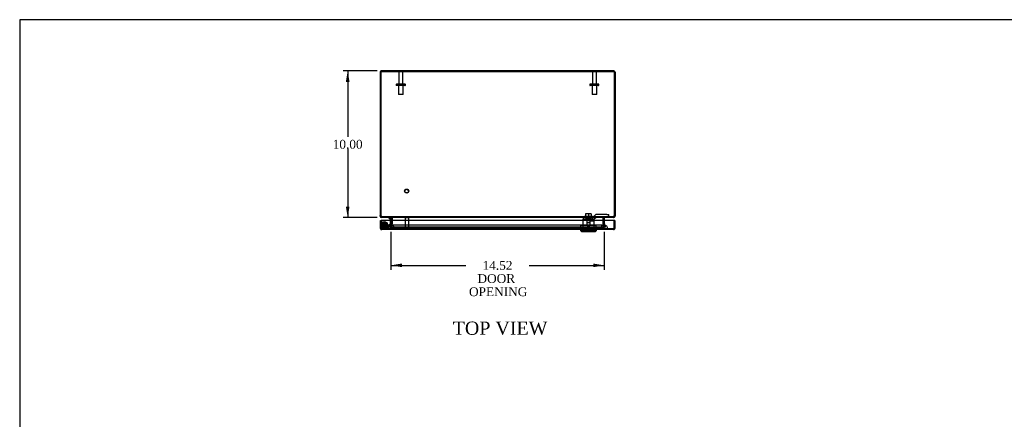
# Model space of a CAD drawing. Header units: inches. Extents: x 0 to 120, y -1 to 80.
# Tile 5 of 7: x 0 to 68, y 52 to 80. Entities that reach past the tile are written whole.
import ezdxf
from ezdxf.enums import TextEntityAlignment as Align
from ezdxf.lldxf.tags import DXFTag

# ---------------------------------------------------------------- set-up
doc = ezdxf.new("R2010")
doc.units = ezdxf.units.IN
doc.header["$MEASUREMENT"] = 0
for name, color, linetype in [('CAP02342', 7, 'Continuous'), ('COM52798', 7, 'Continuous'), ('COM54625', 7, 'Continuous'), ('COM70219', 7, 'Continuous'), ('Default', 7, 'Continuous'), ('HNG14573-1', 7, 'Continuous'), ('HNG14573-2', 7, 'Continuous'), ('LOK10000', 7, 'Continuous'), ('LOK10000CAM', 7, 'Continuous'), ('LOK10000NUT', 7, 'Continuous'), ('LOK10000SC', 7, 'Continuous'), ('PIN17645', 7, 'Continuous'), ('QLB20183', 7, 'Continuous'), ('STD21878', 7, 'Continuous'), ('STD26098', 7, 'Continuous')]:
    doc.layers.add(name, color=color, linetype=linetype)
doc.styles.add('SEACAD_Times_New_Roman', font='times.ttf')
tags = doc.linetypes.add('HIDDEN2', pattern=[0.1875, 0.125, -0.0625]).pattern_tags.tags
tags[6:7] = [DXFTag(74, 4), DXFTag(75, 0), DXFTag(340, '0'), DXFTag(46, 0.0), DXFTag(50, 0.0), DXFTag(44, 0.0), DXFTag(45, 0.0)]
tags[4:5] = [DXFTag(74, 4), DXFTag(75, 0), DXFTag(340, '0'), DXFTag(46, 0.0), DXFTag(50, 0.0), DXFTag(44, 0.0), DXFTag(45, 0.0)]
doc.dimstyles.new('HAMMOND_(STH_-_120x80)', dxfattribs={"dimtxt": 0.6, "dimasz": 0.75, "dimexe": 0.3, "dimexo": 0.3, "dimgap": 0.15, "dimtad": 0, "dimtih": 1, "dimtoh": 1, "dimzin": 0, "dimdsep": 46, "dimtxsty": 'SEACAD_Times_New_Roman', "dimblk1": '_SE_FILLED', "dimblk2": '_SE_FILLED', "dimsah": 1, "dimcen": 0.3, "dimadec": 0, "dimazin": 0, "dimtfac": 0.8, "dimtofl": 0, "dimtmove": 0, "dimatfit": 3, "dimfxl": 1, "dimtolj": 1, "dimtzin": 0, "dimarcsym": 0})

# ---------------------------------------------------------------- blocks, each defined once
blk = doc.blocks.new('SE1')
at = {"layer": 'CAP02342', "color": 7, "linetype": 'HIDDEN2'}
for radius in [0.146, 0.086]:
    blk.add_circle((25.271, 65.652), radius, dxfattribs=at)
at = {"layer": 'COM52798', "color": 7, "linetype": 'Continuous'}
for p, q in [((25.015, 65.945), (25.072, 65.945)), ((25.015, 65.406), (25.015, 65.945)), ((40.927, 65.945), (25.072, 65.945)), ((25.072, 65.945), (25.072, 65.406)), ((25.072, 65.406), (25.072, 65.945)), ((40.927, 65.406), (40.927, 65.945)), ((40.984, 65.945), (40.927, 65.945)), ((40.927, 65.945), (40.927, 65.406)), ((40.984, 65.945), (40.984, 65.406)), ((25.072, 65.362), (25.054, 65.335)), ((25.072, 65.406), (25.072, 65.406)), ((25.072, 65.406), (25.072, 65.335)), ((25.072, 65.406), (25.072, 65.362)), ((40.898, 65.32), (25.101, 65.32)), ((25.101, 65.32), (25.101, 65.32)), ((25.101, 65.32), (25.101, 65.32)), ((25.101, 65.32), (25.101, 65.32)), ((40.898, 65.32), (40.898, 65.32)), ((40.898, 65.32), (40.898, 65.32)), ((40.898, 65.32), (40.899, 65.32)), ((40.927, 65.406), (40.927, 65.406)), ((40.927, 65.406), (40.927, 65.335)), ((40.927, 65.362), (40.927, 65.406)), ((40.927, 65.362), (40.945, 65.335))]:
    blk.add_line(p, q, dxfattribs=at)
at = {"layer": 'COM52798', "color": 7, "linetype": 'HIDDEN2'}
for p, q in [((25.072, 65.406), (25.072, 65.406)), ((40.898, 65.377), (25.101, 65.377)), ((25.101, 65.377), (25.101, 65.32)), ((25.101, 65.32), (25.101, 65.377)), ((38.793, 65.377), (38.793, 65.32)), ((38.957, 65.377), (38.957, 65.32)), ((39.419, 65.377), (39.419, 65.32)), ((39.584, 65.377), (39.584, 65.32)), ((40.898, 65.32), (40.898, 65.377)), ((40.898, 65.377), (40.898, 65.32)), ((40.927, 65.406), (40.927, 65.406))]:
    blk.add_line(p, q, dxfattribs=at)
at = {"layer": 'COM52798', "color": 7, "linetype": 'Continuous'}
for centre, radius, start, end in [((25.101, 65.406), 0.086, 180, 236.62932), ((25.101, 65.406), 0.086, 236.62932, 269.70031), ((25.104, 65.363), 0.043, 221.87887, 265.48165), ((25.101, 65.406), 0.086, 269.87335, 270), ((40.895, 65.363), 0.043, 274.51835, 318.12113), ((40.898, 65.406), 0.086, 270, 270.12665), ((40.898, 65.406), 0.086, 270.29969, 303.37068), ((40.898, 65.406), 0.086, 303.37068, 0)]:
    blk.add_arc(centre, radius, start, end, dxfattribs=at)
at = {"layer": 'COM52798', "color": 7, "linetype": 'HIDDEN2'}
for centre, radius, start, end in [((25.101, 65.406), 0.029, 180, 269.62442), ((25.101, 65.406), 0.029, 180, 269.62442), ((25.104, 65.363), 0.043, 246.02613, 265.48165), ((25.101, 65.406), 0.029, 269.62442, 270), ((40.898, 65.406), 0.029, 270.37558, 0), ((40.898, 65.406), 0.029, 270.37558, 0), ((40.898, 65.406), 0.029, 270, 270.37558)]:
    blk.add_arc(centre, radius, start, end, dxfattribs=at)
for points, knots in [([(25.101, 65.32), (25.101, 65.325), (25.101, 65.33), (25.101, 65.335), (25.101, 65.338), (25.101, 65.342), (25.1, 65.346), (25.1, 65.347), (25.1, 65.348), (25.1, 65.35), (25.1, 65.35), (25.099, 65.351), (25.099, 65.352), (25.099, 65.353), (25.099, 65.353), (25.098, 65.354), (25.098, 65.354), (25.097, 65.354), (25.097, 65.355), (25.095, 65.356), (25.093, 65.356), (25.091, 65.357), (25.088, 65.357), (25.084, 65.358), (25.081, 65.359), (25.078, 65.36), (25.075, 65.361), (25.072, 65.362)], [0, 0, 0, 0, 0.19546, 0.19546, 0.19546, 0.354645, 0.354645, 0.354645, 0.405734, 0.405734, 0.405734, 0.443121, 0.443121, 0.443121, 0.470209, 0.470209, 0.470209, 0.503571, 0.503571, 0.503571, 0.628238, 0.628238, 0.628238, 0.813753, 0.813753, 0.813753, 1, 1, 1, 1]), ([(25.072, 65.362), (25.076, 65.361), (25.08, 65.359), (25.086, 65.358), (25.089, 65.357), (25.092, 65.356), (25.093, 65.356), (25.095, 65.356), (25.096, 65.355), (25.098, 65.354), (25.099, 65.353), (25.1, 65.35), (25.1, 65.349), (25.1, 65.344), (25.1, 65.341), (25.101, 65.332), (25.101, 65.326), (25.101, 65.32)], [0, 0, 0, 0, 0.25, 0.25, 0.375, 0.375, 0.4375, 0.4375, 0.5, 0.5, 0.5625, 0.5625, 0.625, 0.625, 0.75, 0.75, 1, 1, 1, 1]), ([(40.927, 65.362), (40.923, 65.361), (40.919, 65.359), (40.913, 65.358), (40.911, 65.357), (40.907, 65.356), (40.906, 65.356), (40.904, 65.356), (40.903, 65.355), (40.901, 65.354), (40.9, 65.353), (40.899, 65.35), (40.899, 65.349), (40.899, 65.344), (40.899, 65.341), (40.898, 65.332), (40.898, 65.326), (40.898, 65.32)], [0, 0, 0, 0, 0.25, 0.25, 0.375, 0.375, 0.4375, 0.4375, 0.5, 0.5, 0.5625, 0.5625, 0.625, 0.625, 0.75, 0.75, 1, 1, 1, 1]), ([(40.899, 65.32), (40.899, 65.325), (40.899, 65.33), (40.899, 65.335), (40.899, 65.338), (40.899, 65.342), (40.899, 65.346), (40.899, 65.347), (40.899, 65.348), (40.9, 65.35), (40.9, 65.35), (40.9, 65.351), (40.9, 65.352), (40.901, 65.353), (40.901, 65.353), (40.901, 65.354), (40.902, 65.354), (40.902, 65.354), (40.903, 65.355), (40.905, 65.356), (40.907, 65.356), (40.909, 65.357), (40.912, 65.357), (40.915, 65.358), (40.918, 65.359), (40.921, 65.36), (40.924, 65.361), (40.927, 65.362)], [0, 0, 0, 0, 0.19546, 0.19546, 0.19546, 0.354645, 0.354645, 0.354645, 0.405734, 0.405734, 0.405734, 0.443121, 0.443121, 0.443121, 0.470209, 0.470209, 0.470209, 0.503571, 0.503571, 0.503571, 0.628238, 0.628238, 0.628238, 0.813753, 0.813753, 0.813753, 1, 1, 1, 1])]:
    blk.add_open_spline(points, degree=3, knots=knots, dxfattribs=at)
at = {"layer": 'COM54625', "color": 7, "linetype": 'Continuous'}
for p, q in [((24.997, 76.056), (24.997, 66.29)), ((24.997, 76.056), (25.054, 76.056)), ((25.054, 76.056), (25.054, 66.29)), ((25.054, 76.056), (25.054, 66.29)), ((40.911, 76.142), (25.083, 76.142)), ((40.94, 76.056), (40.94, 66.29)), ((40.997, 76.056), (40.94, 76.056)), ((40.94, 76.056), (40.94, 66.29)), ((40.997, 76.056), (40.997, 66.29)), ((24.997, 66.228), (24.997, 66.29)), ((24.997, 66.228), (25.054, 66.228)), ((25.054, 66.228), (25.054, 66.29)), ((25.083, 66.142), (25.083, 66.153)), ((25.098, 66.142), (25.083, 66.142)), ((40.898, 66.142), (25.097, 66.142)), ((25.746, 66.118), (25.797, 66.127)), ((25.746, 65.945), (25.746, 66.113)), ((25.803, 65.945), (25.803, 66.113)), ((25.814, 66.118), (25.814, 66.113)), ((25.814, 66.113), (25.814, 65.945)), ((40.18, 66.113), (40.18, 66.118)), ((40.18, 65.945), (40.18, 66.113)), ((40.191, 66.113), (40.191, 65.945)), ((40.249, 66.118), (40.197, 66.127)), ((40.248, 66.113), (40.248, 65.945)), ((40.911, 66.142), (40.898, 66.142)), ((40.911, 66.142), (40.911, 66.153)), ((40.94, 66.29), (40.94, 66.228)), ((40.997, 66.228), (40.94, 66.228)), ((40.997, 66.29), (40.997, 66.228))]:
    blk.add_line(p, q, dxfattribs=at)
at = {"layer": 'COM54625', "color": 7, "linetype": 'HIDDEN2'}
for p, q in [((25.083, 76.085), (25.083, 76.142)), ((40.911, 76.085), (25.083, 76.085)), ((25.497, 76.142), (25.497, 76.085)), ((25.997, 76.085), (25.997, 76.142)), ((39.997, 76.142), (39.997, 76.085)), ((40.497, 76.085), (40.497, 76.142)), ((40.911, 76.085), (40.911, 76.142)), ((25.098, 66.199), (25.083, 66.199)), ((25.083, 66.153), (25.083, 66.199)), ((25.097, 66.142), (25.097, 66.199)), ((40.898, 66.199), (25.097, 66.199)), ((25.68, 65.49), (25.745, 65.773)), ((25.717, 66.142), (25.717, 66.199)), ((25.736, 65.477), (25.801, 65.76)), ((25.809, 65.773), (25.744, 65.49)), ((25.809, 65.76), (25.744, 65.477)), ((25.745, 66.142), (25.745, 66.199)), ((25.745, 65.773), (25.746, 65.779)), ((25.745, 65.773), (25.801, 65.76)), ((25.746, 65.784), (25.746, 65.945)), ((25.746, 65.779), (25.746, 65.784)), ((25.746, 65.784), (25.803, 65.784)), ((25.746, 65.779), (25.803, 65.779)), ((25.797, 66.127), (25.802, 66.127)), ((25.801, 65.76), (25.803, 65.779)), ((25.803, 65.784), (25.803, 65.945)), ((25.803, 65.779), (25.803, 65.784)), ((25.813, 65.779), (25.809, 65.76)), ((25.813, 65.779), (25.809, 65.773)), ((25.809, 65.76), (25.813, 65.779)), ((25.809, 65.773), (25.809, 65.76)), ((25.814, 65.784), (25.813, 65.779)), ((25.814, 66.118), (25.814, 66.127)), ((25.814, 65.945), (25.814, 65.784)), ((40.18, 66.118), (40.18, 66.127)), ((40.18, 65.784), (40.18, 65.945)), ((40.181, 65.779), (40.18, 65.784)), ((40.185, 65.76), (40.181, 65.779)), ((40.185, 65.773), (40.181, 65.779)), ((40.181, 65.779), (40.185, 65.76)), ((40.25, 65.49), (40.185, 65.773)), ((40.185, 65.773), (40.185, 65.76)), ((40.25, 65.477), (40.185, 65.76)), ((40.191, 65.945), (40.191, 65.784)), ((40.248, 65.784), (40.191, 65.784)), ((40.191, 65.784), (40.191, 65.779)), ((40.248, 65.779), (40.191, 65.779)), ((40.191, 65.779), (40.193, 65.76)), ((40.197, 66.127), (40.192, 66.127)), ((40.249, 65.773), (40.193, 65.76)), ((40.193, 65.76), (40.259, 65.477)), ((40.248, 65.945), (40.248, 65.784)), ((40.248, 65.784), (40.248, 65.779)), ((40.248, 65.779), (40.249, 65.773)), ((40.249, 66.142), (40.249, 66.199)), ((40.249, 65.773), (40.314, 65.49)), ((40.277, 66.142), (40.277, 66.199)), ((40.898, 66.142), (40.898, 66.199)), ((40.911, 66.199), (40.898, 66.199)), ((40.911, 66.153), (40.911, 66.199)), ((25.68, 65.49), (25.736, 65.477)), ((25.744, 65.49), (25.744, 65.477)), ((40.25, 65.49), (25.744, 65.49)), ((40.25, 65.477), (25.744, 65.477)), ((40.25, 65.49), (40.25, 65.477)), ((40.314, 65.49), (40.259, 65.477))]:
    blk.add_line(p, q, dxfattribs=at)
at = {"layer": 'COM54625', "color": 7, "linetype": 'Continuous'}
for centre, radius, start, end in [((25.083, 76.056), 0.086, 90, 180), ((25.083, 76.056), 0.029, 155.71747, 180), ((40.911, 76.056), 0.086, 0, 90), ((40.911, 76.056), 0.029, 0, 24.28271), ((25.083, 66.228), 0.086, 180, 270), ((25.304, 66.29), 0.25, 180, 194.2222), ((25.083, 66.228), 0.029, 180, 232.69515), ((25.717, 66.113), 0.029, 9.41095, 90), ((25.738, 66.011), 0.131, 54.44372, 86.72086), ((25.717, 66.113), 0.029, 0, 9.41095), ((25.717, 66.113), 0.086, 0, 9.41095), ((40.257, 66.01), 0.133, 93.46355, 125.37187), ((40.277, 66.113), 0.086, 170.58905, 180), ((40.277, 66.113), 0.029, 170.58905, 180), ((40.277, 66.113), 0.029, 90, 170.58905), ((40.911, 66.228), 0.086, 270, 0), ((40.911, 66.228), 0.029, 307.30485, 0), ((40.69, 66.29), 0.25, 345.7778, 0)]:
    blk.add_arc(centre, radius, start, end, dxfattribs=at)
at = {"layer": 'COM54625', "color": 7, "linetype": 'HIDDEN2'}
for centre, radius, start, end in [((25.083, 76.056), 0.029, 90, 155.71747), ((40.911, 76.056), 0.029, 24.28271, 90), ((25.083, 66.228), 0.029, 232.69515, 270), ((25.717, 66.113), 0.086, 9.41095, 90), ((40.277, 66.113), 0.086, 90, 170.58905), ((40.911, 66.228), 0.029, 270, 307.30485)]:
    blk.add_arc(centre, radius, start, end, dxfattribs=at)
at = {"layer": 'COM54625', "color": 7, "linetype": 'Continuous'}
for points, knots in [([(25.083, 76.142), (25.081, 76.142), (25.078, 76.14), (25.074, 76.132), (25.071, 76.125), (25.066, 76.109), (25.064, 76.1), (25.059, 76.079), (25.057, 76.068), (25.054, 76.056)], [0, 0, 0, 0, 0.25, 0.25, 0.5, 0.5, 0.75, 0.75, 1, 1, 1, 1]), ([(40.94, 76.056), (40.938, 76.068), (40.935, 76.079), (40.93, 76.1), (40.928, 76.109), (40.923, 76.125), (40.921, 76.132), (40.916, 76.14), (40.914, 76.142), (40.911, 76.142)], [0, 0, 0, 0, 0.25, 0.25, 0.5, 0.5, 0.75, 0.75, 1, 1, 1, 1]), ([(25.062, 66.228), (25.062, 66.226), (25.063, 66.222), (25.064, 66.217), (25.065, 66.211), (25.066, 66.205), (25.067, 66.199), (25.068, 66.194), (25.069, 66.189), (25.071, 66.184), (25.072, 66.179), (25.073, 66.174), (25.075, 66.17), (25.077, 66.163), (25.08, 66.155), (25.085, 66.149), (25.089, 66.145), (25.093, 66.143), (25.095, 66.143), (25.097, 66.142)], [0, 0, 0, 0, 0.043376, 0.086643, 0.129797, 0.172831, 0.21574, 0.258519, 0.301162, 0.343664, 0.386019, 0.428223, 0.47027, 0.512155, 0.636623, 0.759472, 0.840471, 0.920658, 1, 1, 1, 1]), ([(40.898, 66.142), (40.898, 66.142), (40.9, 66.143), (40.902, 66.143), (40.904, 66.144), (40.906, 66.145), (40.908, 66.147), (40.91, 66.149), (40.912, 66.152), (40.913, 66.155), (40.915, 66.158), (40.917, 66.162), (40.919, 66.168), (40.923, 66.178), (40.926, 66.191), (40.928, 66.202), (40.93, 66.211), (40.931, 66.219), (40.932, 66.225), (40.932, 66.228)], [0, 0, 0, 0, 0.043188, 0.086632, 0.130327, 0.174269, 0.21845, 0.262867, 0.307512, 0.352381, 0.397467, 0.442764, 0.488266, 0.614226, 0.74154, 0.805743, 0.870233, 0.934992, 1, 1, 1, 1])]:
    blk.add_open_spline(points, degree=3, knots=knots, dxfattribs=at)
at = {"layer": 'COM54625', "color": 7, "linetype": 'HIDDEN2'}
for points in [[(25.083, 76.085), (25.081, 76.085), (25.078, 76.085), (25.074, 76.082), (25.071, 76.08), (25.066, 76.074), (25.064, 76.071), (25.059, 76.064), (25.057, 76.06), (25.054, 76.056)], [(40.94, 76.056), (40.938, 76.06), (40.935, 76.064), (40.93, 76.071), (40.928, 76.074), (40.923, 76.08), (40.921, 76.082), (40.916, 76.085), (40.914, 76.085), (40.911, 76.085)], [(25.062, 66.228), (25.064, 66.224), (25.066, 66.22), (25.07, 66.213), (25.073, 66.21), (25.079, 66.205), (25.082, 66.203), (25.089, 66.2), (25.093, 66.199), (25.097, 66.199)], [(25.745, 66.199), (25.751, 66.199), (25.757, 66.198), (25.768, 66.191), (25.774, 66.186), (25.786, 66.173), (25.791, 66.165), (25.803, 66.147), (25.809, 66.137), (25.814, 66.127)], [(40.18, 66.127), (40.186, 66.137), (40.191, 66.147), (40.203, 66.165), (40.209, 66.173), (40.22, 66.186), (40.226, 66.191), (40.237, 66.198), (40.243, 66.199), (40.249, 66.199)], [(40.898, 66.199), (40.902, 66.199), (40.905, 66.2), (40.912, 66.203), (40.915, 66.205), (40.921, 66.21), (40.924, 66.213), (40.929, 66.22), (40.931, 66.224), (40.932, 66.228)]]:
    blk.add_open_spline(points, degree=3, knots=[0, 0, 0, 0, 0.25, 0.25, 0.5, 0.5, 0.75, 0.75, 1, 1, 1, 1], dxfattribs=at)
at = {"layer": 'COM70219', "color": 7, "linetype": 'HIDDEN2'}
for p, q in [((25.736, 65.381), (25.487, 65.379)), ((25.487, 65.379), (25.487, 65.378)), ((25.986, 65.379), (25.487, 65.379)), ((25.986, 65.378), (25.487, 65.378)), ((25.986, 65.627), (25.736, 65.627)), ((25.985, 65.379), (25.736, 65.381)), ((25.986, 65.381), (25.736, 65.381)), ((25.985, 65.378), (25.985, 65.379)), ((40.008, 65.627), (25.986, 65.627)), ((40.008, 65.381), (25.986, 65.381)), ((40.008, 65.379), (25.986, 65.379)), ((40.008, 65.378), (25.986, 65.378)), ((40.258, 65.627), (40.008, 65.627)), ((40.258, 65.381), (40.008, 65.381)), ((40.507, 65.379), (40.008, 65.379)), ((40.507, 65.378), (40.008, 65.378)), ((40.009, 65.379), (40.258, 65.381)), ((40.009, 65.378), (40.009, 65.379)), ((40.258, 65.381), (40.507, 65.379)), ((40.507, 65.379), (40.507, 65.378))]:
    blk.add_line(p, q, dxfattribs=at)
for centre in [(25.736, 65.377), (40.258, 65.377)]:
    blk.add_arc(centre, 0.25, 0, 180, dxfattribs=at)
at = {"layer": 'HNG14573-1', "color": 7, "linetype": 'Continuous'}
for p, q in [((25.608, 66.085), (25.608, 66.142)), ((25.608, 66.085), (25.668, 66.085)), ((25.689, 66.064), (25.689, 65.945))]:
    blk.add_line(p, q, dxfattribs=at)
at = {"layer": 'HNG14573-1', "color": 7, "linetype": 'HIDDEN2'}
for p, q in [((25.688, 65.78), (25.648, 65.604)), ((25.689, 65.945), (25.689, 65.786)), ((25.744, 65.767), (25.703, 65.591)), ((25.729, 65.967), (25.729, 65.923)), ((25.786, 65.921), (25.786, 65.97)), ((25.557, 65.531), (25.271, 65.531)), ((25.557, 65.474), (25.271, 65.474)), ((25.365, 65.576), (25.409, 65.539)), ((25.67, 65.702), (25.456, 65.531)), ((25.721, 65.67), (25.476, 65.474)), ((25.505, 65.531), (25.505, 65.474)), ((25.711, 65.701), (25.701, 65.658)), ((25.756, 65.642), (25.767, 65.69))]:
    blk.add_line(p, q, dxfattribs=at)
for centre, radius, start, end in [((25.271, 65.652), 0.178, 320.59251, 270), ((25.271, 65.652), 0.121, 320.59251, 270), ((25.74, 65.75), 0.057, 167, 239.64774), ((25.66, 65.786), 0.029, 347, 0), ((25.746, 66.022), 0.057, 180, 252.64774), ((25.746, 65.869), 0.057, 107.35226, 180), ((25.712, 65.703), 0.057, 347, 59.64774), ((25.66, 65.786), 0.086, 347, 0), ((25.729, 65.97), 0.057, 0, 72.64774), ((25.729, 65.921), 0.057, 287.35226, 0), ((25.557, 65.624), 0.093, 270, 347), ((25.557, 65.624), 0.15, 270, 347), ((25.706, 65.601), 0.057, 94.35226, 167), ((25.701, 65.655), 0.057, 274.35226, 347)]:
    blk.add_arc(centre, radius, start, end, dxfattribs=at)
at = {"layer": 'HNG14573-1', "color": 7, "linetype": 'Continuous'}
for radius in [0.078, 0.021]:
    blk.add_arc((25.668, 66.064), radius, 0, 90, dxfattribs=at)
at = {"layer": 'HNG14573-2', "color": 7, "linetype": 'HIDDEN2'}
for radius in [0.228, 0.12]:
    blk.add_circle((25.271, 65.652), radius, dxfattribs=at)
for start, end in [(0, 178.38815), (181.61185, 0)]:
    blk.add_arc((25.271, 65.652), 0.199, start, end, dxfattribs=at)
at = {"layer": 'HNG14573-2', "color": 7, "linetype": 'Continuous'}
blk.add_arc((25.271, 65.652), 0.199, 178.38815, 181.61185, dxfattribs=at)
at = {"layer": 'LOK10000', "color": 7, "linetype": 'HIDDEN2'}
for p, q in [((39.36, 66.03), (38.796, 66.03)), ((38.796, 66.03), (38.796, 65.39)), ((39.031, 66.13), (39.031, 66.03)), ((39.031, 66.13), (39.346, 66.13)), ((39.072, 66.13), (39.072, 65.63)), ((39.188, 65.93), (39.188, 66.03)), ((39.346, 65.93), (39.188, 65.93)), ((39.304, 65.63), (39.304, 66.13)), ((39.346, 66.13), (39.346, 66.03)), ((39.346, 66.03), (39.346, 65.93)), ((39.346, 65.93), (39.581, 65.93)), ((39.581, 66.03), (39.544, 66.03)), ((39.581, 65.93), (39.581, 66.03)), ((39.581, 65.39), (39.581, 65.93)), ((38.793, 65.39), (38.793, 65.32)), ((38.877, 65.25), (38.876, 65.25)), ((38.876, 65.25), (38.876, 65.19)), ((38.876, 65.19), (39.501, 65.19)), ((38.876, 65.19), (38.876, 65.16)), ((38.877, 65.25), (38.877, 65.19)), ((38.877, 65.25), (39.499, 65.25)), ((38.957, 65.39), (38.957, 65.32)), ((39.304, 65.63), (39.072, 65.63)), ((39.072, 65.63), (39.188, 65.561)), ((39.188, 65.561), (39.304, 65.63)), ((39.419, 65.39), (39.419, 65.32)), ((39.499, 65.25), (39.499, 65.19)), ((39.499, 65.25), (39.501, 65.25)), ((39.501, 65.19), (39.501, 65.25)), ((39.501, 65.16), (39.501, 65.19)), ((39.584, 65.39), (39.584, 65.32))]:
    blk.add_line(p, q, dxfattribs=at)
at = {"layer": 'LOK10000', "color": 7, "linetype": 'Continuous'}
for p, q in [((38.638, 65.32), (38.638, 65.26)), ((39.738, 65.26), (38.638, 65.26)), ((38.638, 65.26), (38.738, 65.16)), ((39.638, 65.16), (38.738, 65.16)), ((39.638, 65.16), (39.738, 65.26)), ((39.738, 65.26), (39.738, 65.32))]:
    blk.add_line(p, q, dxfattribs=at)
at = {"layer": 'LOK10000CAM', "color": 7, "linetype": 'HIDDEN2'}
for p, q in [((38.819, 66.18), (39.073, 66.18)), ((38.819, 66.18), (38.819, 66.03)), ((39.031, 66.03), (39.031, 66.18)), ((39.073, 66.18), (39.488, 66.18)), ((39.346, 66.03), (39.346, 66.18)), ((39.488, 66.03), (39.36, 66.03)), ((39.681, 66.345), (39.488, 66.18)), ((39.488, 66.03), (39.488, 66.18)), ((39.488, 66.03), (39.544, 66.03)), ((39.544, 66.03), (39.737, 66.195)), ((40.441, 66.345), (39.681, 66.345)), ((39.737, 66.195), (40.441, 66.195)), ((40.441, 66.345), (40.566, 66.345)), ((40.566, 66.195), (40.441, 66.195)), ((40.566, 66.195), (40.566, 66.345))]:
    blk.add_line(p, q, dxfattribs=at)
at = {"layer": 'LOK10000NUT', "color": 7, "linetype": 'HIDDEN2'}
for p, q in [((39.188, 65.605), (38.658, 65.605)), ((38.658, 65.39), (38.658, 65.605)), ((39.188, 65.39), (38.658, 65.39)), ((38.796, 65.605), (38.796, 65.39)), ((39.718, 65.605), (39.188, 65.605)), ((39.188, 65.39), (39.188, 65.605)), ((39.718, 65.39), (39.188, 65.39)), ((39.581, 65.39), (39.581, 65.605)), ((39.718, 65.39), (39.718, 65.605))]:
    blk.add_line(p, q, dxfattribs=at)
at = {"layer": 'LOK10000SC', "color": 7, "linetype": 'HIDDEN2'}
for p, q in [((38.926, 66.25), (39.451, 66.25)), ((38.926, 66.25), (38.926, 66.18)), ((39.188, 66.387), (38.996, 66.387)), ((38.996, 66.387), (38.996, 66.25)), ((39.072, 66.18), (39.072, 65.805)), ((39.072, 65.805), (39.304, 65.805)), ((39.381, 66.387), (39.188, 66.387)), ((39.188, 66.387), (39.188, 66.25)), ((39.304, 65.805), (39.304, 66.18)), ((39.381, 66.387), (39.381, 66.25)), ((39.451, 66.18), (39.451, 66.25))]:
    blk.add_line(p, q, dxfattribs=at)
at = {"layer": 'PIN17645', "color": 7, "linetype": 'HIDDEN2'}
for radius in [0.188, 0.113, 0.063, 0.05]:
    blk.add_circle((25.271, 65.652), radius, dxfattribs=at)
at = {"layer": 'QLB20183', "color": 7, "linetype": 'HIDDEN2'}
for p, q in [((27.015, 65.407), (27.39, 65.407)), ((27.015, 65.407), (27.015, 65.377)), ((27.39, 65.407), (30.64, 65.407)), ((28.167, 65.424), (28.167, 65.406)), ((28.175, 65.424), (28.175, 65.406)), ((28.193, 65.422), (28.175, 65.422)), ((28.178, 65.422), (28.178, 65.407)), ((28.182, 65.424), (28.182, 65.406)), ((28.183, 65.422), (28.183, 65.407)), ((28.19, 65.424), (28.19, 65.406)), ((28.286, 65.422), (28.193, 65.422)), ((28.193, 65.422), (28.193, 65.407)), ((28.202, 65.422), (28.202, 65.407)), ((28.208, 65.422), (28.208, 65.407)), ((28.235, 65.422), (28.235, 65.407)), ((28.246, 65.422), (28.246, 65.407)), ((28.247, 65.422), (28.247, 65.407)), ((28.254, 65.422), (28.254, 65.407)), ((28.256, 65.407), (28.256, 65.422)), ((28.266, 65.422), (28.266, 65.407)), ((28.281, 65.422), (28.281, 65.407)), ((28.286, 65.422), (28.286, 65.407)), ((28.301, 65.422), (28.286, 65.422)), ((28.291, 65.422), (28.291, 65.407)), ((28.298, 65.422), (28.298, 65.407)), ((28.299, 65.422), (28.299, 65.407)), ((28.301, 65.406), (28.301, 65.424)), ((28.309, 65.422), (28.309, 65.407)), ((28.31, 65.422), (28.312, 65.422)), ((28.31, 65.422), (28.31, 65.407)), ((28.312, 65.406), (28.312, 65.424)), ((28.385, 65.424), (28.385, 65.406)), ((28.389, 65.424), (28.389, 65.406)), ((28.516, 65.422), (28.389, 65.422)), ((28.399, 65.422), (28.399, 65.407)), ((28.4, 65.422), (28.4, 65.407)), ((28.404, 65.422), (28.404, 65.407)), ((28.405, 65.422), (28.405, 65.407)), ((28.415, 65.422), (28.415, 65.407)), ((28.418, 65.422), (28.418, 65.407)), ((28.422, 65.422), (28.422, 65.407)), ((28.482, 65.422), (28.482, 65.407)), ((28.487, 65.422), (28.487, 65.407)), ((28.487, 65.422), (28.487, 65.407)), ((28.49, 65.422), (28.49, 65.407)), ((28.5, 65.422), (28.5, 65.407)), ((28.501, 65.406), (28.501, 65.424)), ((28.505, 65.406), (28.505, 65.424)), ((28.505, 65.422), (28.505, 65.407)), ((28.51, 65.422), (28.51, 65.407)), ((28.516, 65.406), (28.516, 65.424)), ((28.519, 65.406), (28.519, 65.424)), ((28.599, 65.424), (28.599, 65.406)), ((28.609, 65.422), (28.601, 65.422)), ((28.601, 65.422), (28.601, 65.407)), ((28.659, 65.422), (28.609, 65.422)), ((28.726, 65.422), (28.659, 65.422)), ((28.659, 65.422), (28.659, 65.407)), ((28.674, 65.422), (28.674, 65.407)), ((28.725, 65.422), (28.724, 65.422)), ((28.732, 65.422), (28.726, 65.422)), ((28.726, 65.422), (28.726, 65.407)), ((28.731, 65.422), (28.731, 65.407)), ((28.731, 65.422), (28.731, 65.407)), ((28.732, 65.422), (28.732, 65.407)), ((28.733, 65.406), (28.733, 65.424)), ((28.734, 65.406), (28.734, 65.424)), ((28.817, 65.422), (28.813, 65.422)), ((28.813, 65.422), (28.813, 65.407)), ((28.826, 65.422), (28.817, 65.422)), ((28.817, 65.422), (28.817, 65.407)), ((28.837, 65.422), (28.826, 65.422)), ((28.826, 65.422), (28.826, 65.407)), ((28.828, 65.422), (28.828, 65.407)), ((28.834, 65.422), (28.834, 65.407)), ((28.836, 65.422), (28.836, 65.407)), ((28.856, 65.422), (28.837, 65.422)), ((28.837, 65.422), (28.837, 65.407)), ((28.842, 65.422), (28.842, 65.407)), ((28.847, 65.422), (28.847, 65.407)), ((28.925, 65.422), (28.856, 65.422)), ((28.856, 65.422), (28.856, 65.407)), ((28.858, 65.422), (28.858, 65.407)), ((28.904, 65.422), (28.904, 65.407)), ((28.914, 65.422), (28.914, 65.407)), ((28.924, 65.422), (28.924, 65.407)), ((28.947, 65.422), (28.925, 65.422)), ((28.927, 65.422), (28.927, 65.407)), ((28.933, 65.422), (28.933, 65.407)), ((28.935, 65.422), (28.935, 65.407)), ((28.943, 65.422), (28.943, 65.407)), ((28.947, 65.422), (28.947, 65.407)), ((29.03, 65.424), (29.03, 65.406)), ((29.03, 65.422), (29.03, 65.407)), ((29.05, 65.422), (29.03, 65.422)), ((29.032, 65.422), (29.032, 65.407)), ((29.033, 65.422), (29.033, 65.407)), ((29.043, 65.422), (29.043, 65.407)), ((29.045, 65.424), (29.045, 65.406)), ((29.045, 65.422), (29.045, 65.407)), ((29.045, 65.422), (29.045, 65.407)), ((29.13, 65.422), (29.05, 65.422)), ((29.05, 65.422), (29.05, 65.407)), ((29.06, 65.422), (29.06, 65.407)), ((29.164, 65.422), (29.13, 65.422)), ((29.13, 65.422), (29.13, 65.407)), ((29.131, 65.422), (29.131, 65.407)), ((29.15, 65.422), (29.15, 65.407)), ((29.152, 65.422), (29.152, 65.407)), ((29.157, 65.422), (29.157, 65.407)), ((29.164, 65.406), (29.164, 65.424)), ((29.171, 65.422), (29.169, 65.422)), ((29.171, 65.422), (29.171, 65.407)), ((29.221, 65.424), (29.221, 65.406)), ((29.232, 65.422), (29.221, 65.422)), ((29.228, 65.422), (29.228, 65.407)), ((29.232, 65.422), (29.232, 65.407)), ((29.236, 65.424), (29.236, 65.406)), ((29.237, 65.424), (29.237, 65.406)), ((29.237, 65.422), (29.254, 65.422)), ((29.242, 65.422), (29.242, 65.407)), ((29.244, 65.422), (29.244, 65.407)), ((29.25, 65.422), (29.25, 65.407)), ((29.251, 65.424), (29.251, 65.406)), ((29.298, 65.422), (29.254, 65.422)), ((29.254, 65.422), (29.254, 65.407)), ((29.257, 65.422), (29.257, 65.407)), ((29.265, 65.422), (29.265, 65.407)), ((29.274, 65.422), (29.274, 65.407)), ((29.39, 65.422), (29.298, 65.422)), ((29.356, 65.422), (29.356, 65.407)), ((29.37, 65.422), (29.37, 65.407)), ((29.398, 65.422), (29.39, 65.422)), ((29.398, 65.422), (29.398, 65.407)), ((29.4, 65.406), (29.4, 65.424)), ((29.45, 65.422), (29.435, 65.422)), ((29.435, 65.422), (29.435, 65.407)), ((29.499, 65.422), (29.45, 65.422)), ((29.45, 65.422), (29.45, 65.407)), ((29.503, 65.424), (29.503, 65.406)), ((29.512, 65.422), (29.505, 65.422)), ((29.505, 65.422), (29.505, 65.407)), ((29.597, 65.422), (29.512, 65.422)), ((29.547, 65.422), (29.547, 65.407)), ((29.562, 65.422), (29.562, 65.407)), ((29.604, 65.422), (29.597, 65.422)), ((29.604, 65.422), (29.604, 65.407)), ((29.607, 65.406), (29.607, 65.424)), ((29.646, 65.424), (29.646, 65.406)), ((29.673, 65.422), (29.646, 65.422)), ((29.647, 65.424), (29.647, 65.406)), ((29.648, 65.422), (29.648, 65.407)), ((29.699, 65.422), (29.661, 65.422)), ((29.661, 65.422), (29.661, 65.407)), ((29.661, 65.422), (29.661, 65.407)), ((29.665, 65.422), (29.665, 65.407)), ((29.798, 65.422), (29.673, 65.422)), ((29.673, 65.422), (29.673, 65.407)), ((29.673, 65.422), (29.673, 65.407)), ((29.699, 65.422), (29.699, 65.407)), ((29.734, 65.422), (29.734, 65.407)), ((29.75, 65.422), (29.75, 65.407)), ((29.753, 65.422), (29.753, 65.407)), ((29.754, 65.422), (29.754, 65.407)), ((29.778, 65.422), (29.778, 65.407)), ((29.787, 65.422), (29.787, 65.407)), ((29.787, 65.422), (29.787, 65.407)), ((29.789, 65.422), (29.789, 65.407)), ((29.791, 65.406), (29.791, 65.424)), ((29.825, 65.422), (29.798, 65.422)), ((29.798, 65.422), (29.798, 65.407)), ((29.804, 65.422), (29.804, 65.407)), ((29.81, 65.406), (29.81, 65.424)), ((29.825, 65.406), (29.825, 65.424)), ((30.64, 65.407), (31.015, 65.407)), ((31.015, 65.407), (31.015, 65.377))]:
    blk.add_line(p, q, dxfattribs=at)
at = {"layer": 'STD21878', "color": 7, "linetype": 'HIDDEN2'}
for p, q in [((26.947, 66.127), (26.697, 66.127)), ((26.697, 66.127), (26.697, 65.409)), ((26.947, 65.409), (26.947, 66.127)), ((26.963, 65.409), (26.682, 65.409)), ((26.682, 65.409), (26.682, 65.377)), ((26.963, 65.377), (26.963, 65.409))]:
    blk.add_line(p, q, dxfattribs=at)
for radius in [0.141, 0.125]:
    blk.add_circle((26.804, 67.949), radius, dxfattribs=at)
at = {"layer": 'STD26098', "color": 7, "linetype": 'HIDDEN2'}
for p, q in [((26.268, 76.025), (26.268, 75.248)), ((26.538, 75.248), (26.538, 76.025)), ((39.456, 76.025), (39.456, 75.248)), ((39.726, 75.248), (39.726, 76.025)), ((26.091, 75.218), (26.091, 75.178)), ((26.686, 75.248), (26.121, 75.248)), ((26.686, 75.148), (26.121, 75.148)), ((26.247, 75.148), (26.247, 74.523)), ((26.559, 74.523), (26.559, 75.148)), ((26.716, 75.178), (26.716, 75.218)), ((39.279, 75.218), (39.279, 75.178)), ((39.874, 75.248), (39.309, 75.248)), ((39.874, 75.148), (39.309, 75.148)), ((39.435, 75.148), (39.435, 74.523)), ((39.747, 74.523), (39.747, 75.148)), ((39.904, 75.178), (39.904, 75.218)), ((26.559, 74.523), (26.247, 74.523)), ((39.747, 74.523), (39.435, 74.523))]:
    blk.add_line(p, q, dxfattribs=at)
for centre, radius, start, end in [((26.328, 76.025), 0.06, 90, 180), ((26.478, 76.025), 0.06, 0, 90), ((39.516, 76.025), 0.06, 90, 180), ((39.666, 76.025), 0.06, 0, 90), ((26.121, 75.218), 0.03, 90, 180), ((26.121, 75.178), 0.03, 180, 270), ((26.686, 75.218), 0.03, 0, 90), ((26.686, 75.178), 0.03, 270, 0), ((39.309, 75.218), 0.03, 90, 180), ((39.309, 75.178), 0.03, 180, 270), ((39.874, 75.218), 0.03, 0, 90), ((39.874, 75.178), 0.03, 270, 0)]:
    blk.add_arc(centre, radius, start, end, dxfattribs=at)
blk = doc.blocks.new('DMBLK4291')
at = {"layer": 'Default', "linetype": 'Continuous'}
for points in [[(22.662, 75.392), (22.912, 75.392), (22.787, 76.142)], [(22.662, 66.892), (22.787, 66.142), (22.912, 66.892)]]:
    blk.add_hatch(color=7, dxfattribs=at).paths.add_polyline_path(points)
at = {"layer": 'Default', "color": 7, "linetype": 'Continuous'}
for p, q in [((24.783, 76.142), (22.487, 76.142)), ((22.787, 76.142), (22.787, 71.652)), ((22.787, 70.842), (22.787, 66.142)), ((24.797, 66.142), (22.487, 66.142))]:
    blk.add_line(p, q, dxfattribs=at)
at = {"layer": 'Default', "color": 7, "linetype": 'Continuous', "style": 'SEACAD_Times_New_Roman'}
blk.add_text('10.00', height=0.6, dxfattribs=at).set_placement((21.764, 71.442), align=Align.TOP_LEFT)
blk = doc.blocks.new('_SE_FILLED')
at = {"color": 0}
blk.add_line((0, 0), (-1, 0), dxfattribs=at)
blk.add_solid([(0, 0), (-1, -0.1665), (-1, 0.1665), (0, 0)], dxfattribs=at)
blk = doc.blocks.new('DMBLK4309')
at = {"layer": 'Default', "linetype": 'Continuous'}
for points in [[(26.486, 62.76), (26.486, 63.01), (25.736, 62.885)], [(39.509, 62.76), (40.259, 62.885), (39.509, 63.01)]]:
    blk.add_hatch(color=7, dxfattribs=at).paths.add_polyline_path(points)
at = {"layer": 'Default', "color": 7, "linetype": 'Continuous'}
for p, q in [((25.736, 65.177), (25.736, 62.585)), ((40.259, 65.177), (40.259, 62.585)), ((25.736, 62.885), (30.839, 62.885)), ((35.155, 62.885), (40.259, 62.885))]:
    blk.add_line(p, q, dxfattribs=at)
at = {"layer": 'Default', "color": 7, "linetype": 'Continuous', "style": 'SEACAD_Times_New_Roman'}
for s, p in [('14.52', (31.973, 63.185)), ('DOOR ', (31.625, 62.285)), ('OPENING', (31.049, 61.385))]:
    blk.add_text(s, height=0.6, dxfattribs=at).set_placement(p, align=Align.TOP_LEFT)
blk = doc.blocks.new('BORDER')
at = {"layer": 'Default', "color": 7, "linetype": 'Continuous'}
for p, q in [((0, 27.86), (-41.86, 27.86)), ((-41.86, 27.86), (-41.86, 0))]:
    blk.add_line(p, q, dxfattribs=at)

msp = doc.modelspace()

# ---------------------------------------------------------------- block references
at = {"layer": 'Default', "color": 7, "xscale": 2.85, "yscale": 2.85, "zscale": 2.85}
msp.add_blockref('BORDER', (119.744, 0.233), dxfattribs=at)
at = {"layer": 'Default'}
msp.add_blockref('SE1', (0, 0), dxfattribs=at)

# ---------------------------------------------------------------- texts
at = {"layer": 'Default', "color": 7, "linetype": 'Continuous', "style": 'SEACAD_Times_New_Roman'}
msp.add_text('TOP VIEW', height=0.9, dxfattribs=at).set_placement((29.94, 59.053), align=Align.TOP_LEFT)

# ---------------------------------------------------------------- dimensions: what is measured, and where the dimension line sits
at = {"layer": 'Default', "color": 7, "linetype": 'Continuous'}
for base, p1, p2, angle, text, picture, middle in [((22.787, 76.142), (25.083, 76.142), (25.097, 66.142), 270.07791, '\\A1;<>', 'DMBLK4291', (22.787, 71.142)), ((25.736, 62.885), (25.736, 65.477), (40.259, 65.477), 0, '\\A1;<>\\PDOOR \\XOPENING', 'DMBLK4309', (32.997, 62.885))]:
    dim = msp.add_linear_dim(base=base, p1=p1, p2=p2, angle=angle, text=text, dimstyle='HAMMOND_(STH_-_120x80)', dxfattribs=at)
    dim.commit()
    dim.dimension.update_dxf_attribs({"geometry": picture, "text_midpoint": middle, "dimtype": 161})

doc.saveas('drawing.dxf')
